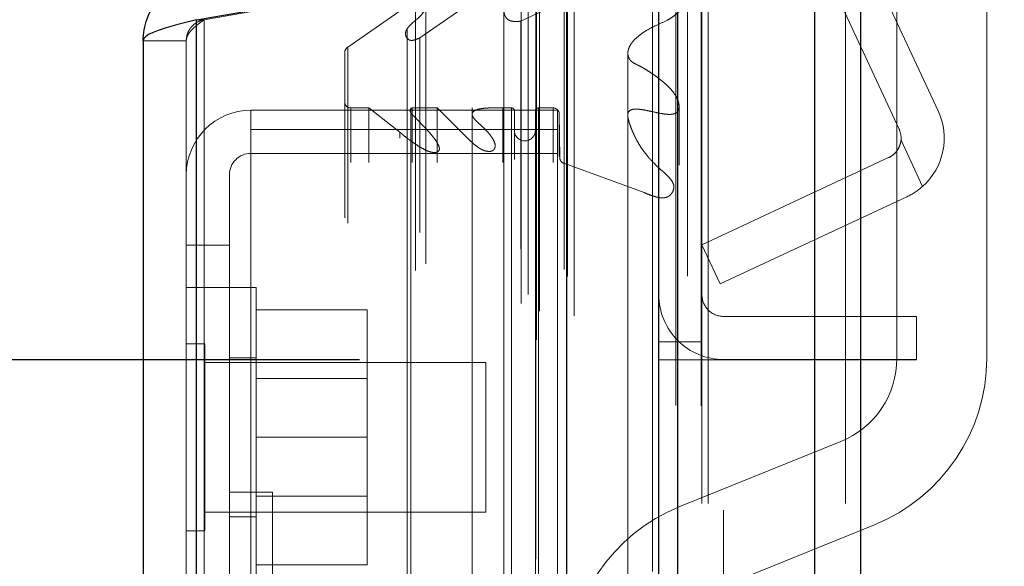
# Model space of a CAD drawing. Header units: inches. Extents: x 0.2 to 10.8, y 0.2 to 8.2.
# Tile 75 of 84: x 6.2569 to 6.4213, y 5.1857 to 5.2769. Entities that reach past the tile are written whole.
import ezdxf

# ---------------------------------------------------------------- set-up
doc = ezdxf.new("R2010")
doc.units = ezdxf.units.IN
doc.header["$MEASUREMENT"] = 0
doc.linetypes.add('HIDDEN', pattern=[0.07500000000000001, 0.05, -0.025])
doc.layers.add('DIMENSIONS', color=140, linetype='Continuous')
doc.styles.add('SLDTEXTSTYLE0', font='TXT', dxfattribs={"width": 0.7})
doc.dimstyles.new('SLDDIMSTYLE0', dxfattribs={"dimtxt": 0.0849609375, "dimasz": 0.13, "dimexe": 0, "dimexo": 0.0625, "dimgap": 0.021240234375, "dimtad": 0, "dimtih": 1, "dimtoh": 1, "dimlfac": 10, "dimrnd": 1e-09, "dimzin": 12, "dimdsep": 46, "dimtxsty": 'SLDTEXTSTYLE0', "dimsah": 1, "dimcen": 0.09, "dimadec": 0, "dimazin": 3, "dimtfac": 1, "dimtofl": 0, "dimtmove": 0, "dimatfit": 3, "dimfxl": 0, "dimfrac": 2, "dimtolj": 1, "dimtzin": 12, "dimarcsym": 0})
doc.dimstyles.new('SLDDIMSTYLE4', dxfattribs={"dimtxt": 0.0849609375, "dimasz": 0.13, "dimexe": 0, "dimexo": 0.0625, "dimgap": 0.021240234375, "dimtad": 0, "dimtih": 1, "dimtoh": 1, "dimdec": 4, "dimlfac": 10, "dimzin": 12, "dimdsep": 46, "dimtxsty": 'SLDTEXTSTYLE0', "dimsah": 1, "dimcen": 0.09, "dimadec": 0, "dimazin": 3, "dimtfac": 1, "dimtdec": 0, "dimtofl": 0, "dimtmove": 0, "dimatfit": 3, "dimfxl": 0, "dimfrac": 2, "dimtolj": 1, "dimtzin": 12, "dimarcsym": 0})

# ---------------------------------------------------------------- blocks, each defined once
blk = doc.blocks.new('_D_13')
at = {"layer": 'DIMENSIONS'}
blk.add_line((7.071257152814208, 5.691669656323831), (6.329765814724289, 5.691669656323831), dxfattribs=at)
for start, end in [(159.7730923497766, 180), (205.0000000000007, 225.2269076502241)]:
    blk.add_arc((7.15335915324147, 5.691669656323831), 0.6985933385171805, start, end, dxfattribs=at)
for points in [[(6.45476581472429, 5.691669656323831), (6.486623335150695, 5.819282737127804), (6.446792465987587, 5.822957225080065)], [(6.520218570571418, 5.39643135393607), (6.568476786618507, 5.274074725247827), (6.603022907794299, 5.294238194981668)]]:
    blk.add_solid(points, dxfattribs=at)
at = {"layer": 'DIMENSIONS', "insert": (6.367675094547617, 5.593998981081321), "char_height": 0.08333333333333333, "attachment_point": 1, "style": 'SLDTEXTSTYLE0'}
blk.add_mtext('25°', dxfattribs=at)
blk = doc.blocks.new('_D_18')
at = {"layer": 'DIMENSIONS'}
for p, q in [((6.313602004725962, 5.220170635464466), (5.378686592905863, 5.220170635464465)), ((5.503686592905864, 5.220170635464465), (5.503686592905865, 4.407399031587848)), ((5.342112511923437, 4.277267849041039), (5.313582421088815, 4.277267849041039)), ((5.313582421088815, 4.277267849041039), (5.313582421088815, 4.142236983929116)), ((5.665260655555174, 4.277267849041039), (5.693790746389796, 4.277267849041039)), ((5.693790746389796, 4.277267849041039), (5.693790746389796, 4.142236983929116)), ((5.313582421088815, 4.142236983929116), (5.342112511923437, 4.142236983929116)), ((5.693790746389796, 4.142236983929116), (5.665260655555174, 4.142236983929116)), ((5.503686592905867, 3.095070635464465), (5.503686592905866, 3.988186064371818)), ((6.313602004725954, 3.095070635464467), (5.378686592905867, 3.095070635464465))]:
    blk.add_line(p, q, dxfattribs=at)
for points in [[(5.503686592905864, 5.220170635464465), (5.483686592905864, 5.090170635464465), (5.523686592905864, 5.090170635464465)], [(5.503686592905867, 3.095070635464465), (5.523686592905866, 3.225070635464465), (5.483686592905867, 3.225070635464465)]]:
    blk.add_solid(points, dxfattribs=at)
at = {"layer": 'DIMENSIONS', "char_height": 0.08333333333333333, "attachment_point": 1, "style": 'SLDTEXTSTYLE0'}
for s, insert in [('21.25', (5.342112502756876, 4.403710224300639)), ('539.8', (5.342112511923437, 4.249659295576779)), ('OPENING', (5.241649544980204, 4.095608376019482))]:
    blk.add_mtext(s, dxfattribs=dict(at, insert=insert))

msp = doc.modelspace()

# ---------------------------------------------------------------- linework, layer by layer
at = {"color": 7, "linetype": 'Continuous', "lineweight": 25}
for p, q in [((6.397293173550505, 5.331165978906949), (6.397293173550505, 2.996170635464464)), ((6.389656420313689, 2.996170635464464), (6.389656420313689, 5.329749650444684)), ((6.366765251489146, 2.996170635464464), (6.366765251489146, 5.318981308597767)), ((6.363602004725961, 2.996170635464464), (6.363602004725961, 5.318670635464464)), ((6.286413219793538, 5.276924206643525), (6.348238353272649, 5.287825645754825)), ((6.348238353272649, 3.027495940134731), (6.348238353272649, 5.287825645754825)), ((6.286413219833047, 3.038397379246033), (6.286413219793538, 5.276924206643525)), ((6.277488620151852, 5.27339003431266), (6.277488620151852, 3.041931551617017))]:
    msp.add_line(p, q, dxfattribs=at)
at = {"color": 7, "linetype": 'HIDDEN', "lineweight": 18}
for p, q in [((6.397293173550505, 5.331165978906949), (6.397293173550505, 2.996170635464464)), ((6.397293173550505, 2.996170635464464), (6.397293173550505, 5.331165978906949)), ((6.397293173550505, 2.996170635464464), (6.397293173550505, 5.33116597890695)), ((6.389656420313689, 2.996170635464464), (6.38965642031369, 5.329749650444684)), ((6.394747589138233, 2.996170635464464), (6.394747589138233, 5.329749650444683)), ((6.394747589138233, 2.996170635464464), (6.394747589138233, 5.329749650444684)), ((6.366765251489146, 2.996170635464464), (6.366765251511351, 5.318981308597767)), ((6.371856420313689, 2.996170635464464), (6.371856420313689, 5.318981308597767)), ((6.371856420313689, 2.996170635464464), (6.371856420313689, 5.318981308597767)), ((6.370802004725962, 2.996170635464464), (6.370802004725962, 5.318670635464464)), ((6.410245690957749, 5.261734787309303), (6.385902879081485, 5.313938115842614)), ((6.403720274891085, 5.25869193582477), (6.379377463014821, 5.310895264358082)), ((6.366460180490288, 3.012531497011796), (6.366460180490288, 5.302790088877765)), ((6.343167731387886, 3.023495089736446), (6.343167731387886, 5.291826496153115)), ((6.343167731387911, 3.023495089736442), (6.343167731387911, 5.291826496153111)), ((6.287663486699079, 5.276924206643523), (6.349488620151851, 5.28782564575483)), ((6.349488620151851, 3.027495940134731), (6.349488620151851, 5.28782564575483)), ((6.343066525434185, 5.286913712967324), (6.343066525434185, 3.028407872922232)), ((6.343678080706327, 3.028300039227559), (6.343678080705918, 5.287021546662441)), ((6.32369413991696, 5.27390479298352), (6.340602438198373, 5.285744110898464)), ((6.340602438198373, 3.0295774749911), (6.340602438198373, 5.285744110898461)), ((6.362553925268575, 5.284845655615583), (6.362553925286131, 3.030481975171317)), ((6.362553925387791, 5.28484372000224), (6.362553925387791, 3.030492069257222)), ((6.341793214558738, 3.03108332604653), (6.341793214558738, 5.284283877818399)), ((6.348328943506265, 3.034077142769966), (6.348328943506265, 5.281244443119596)), ((6.311673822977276, 5.272341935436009), (6.322992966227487, 5.280267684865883)), ((6.322992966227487, 3.035053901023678), (6.322992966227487, 5.280267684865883)), ((6.340565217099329, 5.276687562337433), (6.347787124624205, 5.280088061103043)), ((6.347787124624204, 3.035233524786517), (6.347787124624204, 5.280088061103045)), ((6.347787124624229, 3.035233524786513), (6.347787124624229, 5.28008806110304)), ((6.348361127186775, 3.034328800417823), (6.348361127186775, 5.280992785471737)), ((6.32471085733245, 3.036162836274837), (6.32471085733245, 5.27915382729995)), ((6.337725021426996, 5.278658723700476), (6.337725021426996, 3.036672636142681)), ((6.403354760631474, 5.220440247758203), (6.403354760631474, 5.278355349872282)), ((6.418354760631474, 5.278355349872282), (6.418354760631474, 5.220440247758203)), ((6.286413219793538, 5.276924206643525), (6.287663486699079, 5.276924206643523)), ((6.286413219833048, 5.276924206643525), (6.286413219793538, 3.038397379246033)), ((6.28766348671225, 3.038397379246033), (6.287663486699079, 5.276924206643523)), ((6.28766348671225, 5.276924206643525), (6.287663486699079, 3.038397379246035)), ((6.340565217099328, 3.038634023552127), (6.340565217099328, 5.276687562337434)), ((6.321576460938, 5.275431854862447), (6.321576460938, 5.275427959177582)), ((6.321576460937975, 5.275427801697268), (6.321576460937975, 3.039888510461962)), ((6.284688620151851, 5.273390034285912), (6.277488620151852, 5.27339003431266)), ((6.284688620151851, 5.273390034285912), (6.284688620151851, 3.041931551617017)), ((6.323694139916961, 3.041416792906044), (6.323694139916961, 5.273904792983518)), ((6.311154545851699, 3.04385652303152), (6.311154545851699, 5.271465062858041)), ((6.311673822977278, 3.042979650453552), (6.311673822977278, 5.272341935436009)), ((6.358429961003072, 5.271282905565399), (6.358429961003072, 3.044009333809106)), ((6.295488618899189, 5.258610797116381), (6.295488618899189, 5.261827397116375)), ((6.34668861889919, 5.261827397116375), (6.295488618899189, 5.261827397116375)), ((6.312154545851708, 3.053117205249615), (6.312154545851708, 5.262204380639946)), ((6.315193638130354, 5.262204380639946), (6.312154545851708, 5.262204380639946)), ((6.312154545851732, 3.053117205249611), (6.312154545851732, 5.262204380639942)), ((6.320363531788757, 5.258165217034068), (6.315193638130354, 5.262204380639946)), ((6.315193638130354, 3.053117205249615), (6.315193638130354, 5.262204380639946)), ((6.322180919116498, 5.262204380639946), (6.322180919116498, 5.261407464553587)), ((6.322180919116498, 5.261407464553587), (6.322180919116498, 3.053914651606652)), ((6.322435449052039, 3.053117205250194), (6.322435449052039, 5.262204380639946)), ((6.326569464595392, 5.262204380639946), (6.322435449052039, 5.262204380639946)), ((6.326569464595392, 3.053117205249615), (6.326569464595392, 5.262204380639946)), ((6.331759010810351, 5.25705015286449), (6.326569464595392, 5.262204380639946)), ((6.332415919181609, 5.262204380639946), (6.332415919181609, 5.261121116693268)), ((6.337574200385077, 3.053117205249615), (6.337574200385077, 5.262204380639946)), ((6.33898198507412, 5.262204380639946), (6.337574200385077, 5.262204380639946)), ((6.33898198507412, 5.262204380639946), (6.33898198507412, 3.053117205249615)), ((6.338981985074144, 3.053117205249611), (6.338981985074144, 5.262204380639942)), ((6.339481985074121, 3.053617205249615), (6.339481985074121, 5.261704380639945)), ((6.342981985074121, 5.261704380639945), (6.342981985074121, 3.053617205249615)), ((6.343481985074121, 3.053117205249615), (6.343481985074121, 5.262204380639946)), ((6.345970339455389, 5.262204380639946), (6.343481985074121, 5.262204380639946)), ((6.343481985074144, 5.262204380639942), (6.343481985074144, 3.053117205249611)), ((6.345970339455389, 3.053117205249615), (6.345970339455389, 5.262204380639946)), ((6.345970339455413, 3.053117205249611), (6.345970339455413, 5.262204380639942)), ((6.34668861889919, 5.258610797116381), (6.34668861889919, 5.261827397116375)), ((6.332415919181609, 5.261121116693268), (6.332415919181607, 3.054196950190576)), ((6.34698198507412, 3.054117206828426), (6.34698198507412, 5.261204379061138)), ((6.347066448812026, 5.253908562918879), (6.34698198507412, 5.261204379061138)), ((6.346981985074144, 3.054117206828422), (6.346981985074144, 5.261204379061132)), ((6.295488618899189, 5.258610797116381), (6.295488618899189, 5.174610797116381)), ((6.34668861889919, 5.258610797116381), (6.295488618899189, 5.258610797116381)), ((6.320363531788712, 3.057156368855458), (6.320363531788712, 5.258165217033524)), ((6.34668861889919, 5.258610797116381), (6.34668861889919, 3.056710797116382)), ((6.331759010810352, 3.058271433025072), (6.331759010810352, 5.25705015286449)), ((6.331759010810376, 3.058271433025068), (6.331759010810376, 5.257050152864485)), ((6.336025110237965, 3.058566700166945), (6.336025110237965, 5.256753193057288)), ((6.404040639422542, 5.2568218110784), (6.40763933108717, 5.249104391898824)), ((6.40763933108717, 5.249104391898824), (6.404040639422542, 5.2568218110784)), ((6.326891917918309, 5.255728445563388), (6.326891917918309, 5.255729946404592)), ((6.326891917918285, 3.05960203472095), (6.326891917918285, 5.255728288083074)), ((6.34668861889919, 5.254627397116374), (6.295488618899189, 5.254627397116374)), ((6.347066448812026, 3.061413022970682), (6.347066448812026, 5.253908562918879)), ((6.347066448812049, 3.061413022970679), (6.347066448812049, 5.253908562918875)), ((6.370802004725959, 5.239369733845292), (6.401978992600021, 5.253907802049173)), ((6.34772310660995, 3.062340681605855), (6.34772310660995, 5.252980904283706)), ((6.361153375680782, 5.248072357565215), (6.34772310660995, 5.252980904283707)), ((6.347723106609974, 3.062340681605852), (6.347723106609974, 5.252980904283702)), ((6.291888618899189, 5.251027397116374), (6.291888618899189, 5.239327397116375)), ((6.366113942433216, 5.248969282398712), (6.366113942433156, 5.249007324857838)), ((6.366113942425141, 3.066314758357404), (6.366113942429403, 5.248965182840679)), ((6.361153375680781, 3.067249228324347), (6.361153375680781, 5.248072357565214)), ((6.405021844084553, 5.247382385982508), (6.373844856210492, 5.232844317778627)), ((6.291888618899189, 5.239327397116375), (6.28468861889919, 5.239327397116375)), ((6.291888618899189, 5.239327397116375), (6.291888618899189, 5.174610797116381)), ((6.373844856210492, 5.232844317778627), (6.370802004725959, 5.239369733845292)), ((6.291888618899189, 5.232227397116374), (6.28468861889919, 5.232227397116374)), ((6.296388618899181, 5.232227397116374), (6.291888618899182, 5.232227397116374)), ((6.296388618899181, 5.207227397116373), (6.296388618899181, 5.232227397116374)), ((6.296388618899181, 5.228527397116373), (6.314888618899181, 5.228527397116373)), ((6.314888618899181, 5.207227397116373), (6.314888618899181, 5.228527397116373)), ((6.406602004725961, 5.22741294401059), (6.374402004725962, 5.22741294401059)), ((6.406602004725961, 5.22741294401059), (6.406602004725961, 5.22021294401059)), ((6.287813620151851, 5.222852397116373), (6.284688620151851, 5.222852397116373)), ((6.287813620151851, 5.207227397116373), (6.287813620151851, 5.222852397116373)), ((6.370802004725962, 5.223170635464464), (6.363602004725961, 5.223170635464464)), ((6.296388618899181, 5.220477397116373), (6.291888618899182, 5.220477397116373)), ((6.334688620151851, 5.219727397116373), (6.287813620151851, 5.219727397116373)), ((6.334688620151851, 5.207227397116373), (6.334688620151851, 5.219727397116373)), ((6.363602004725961, 5.220170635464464), (6.370802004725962, 5.220170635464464)), ((6.370802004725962, 5.220170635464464), (6.374402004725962, 5.220170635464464)), ((6.406602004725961, 5.22021294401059), (6.374402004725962, 5.22021294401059)), ((6.374402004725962, 3.095070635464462), (6.374402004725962, 5.220170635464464)), ((6.374402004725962, 3.095070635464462), (6.374402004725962, 5.220170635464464)), ((6.406602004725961, 5.220170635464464), (6.374402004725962, 5.220170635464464)), ((6.374402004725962, 3.095070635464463), (6.374402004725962, 5.220170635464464)), ((6.374402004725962, 3.095070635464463), (6.374402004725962, 5.220170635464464)), ((6.406602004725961, 4.839520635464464), (6.406602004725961, 5.220170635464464)), ((6.314888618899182, 5.217022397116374), (6.296388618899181, 5.217022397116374)), ((6.287813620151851, 5.191602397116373), (6.287813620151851, 5.207227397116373)), ((6.296388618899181, 5.182227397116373), (6.296388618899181, 5.207227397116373)), ((6.296388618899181, 5.207227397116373), (6.314888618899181, 5.207227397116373)), ((6.314888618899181, 5.185927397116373), (6.314888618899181, 5.207227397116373)), ((6.334688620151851, 5.194727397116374), (6.334688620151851, 5.207227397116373)), ((6.367107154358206, 5.195667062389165), (6.393978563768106, 5.206534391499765)), ((6.299088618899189, 5.198057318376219), (6.291888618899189, 5.198057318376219)), ((6.296388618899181, 5.197432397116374), (6.314888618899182, 5.197432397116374)), ((6.299088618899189, 5.198057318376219), (6.299088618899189, 5.13035731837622)), ((6.287813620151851, 5.194727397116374), (6.334688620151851, 5.194727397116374)), ((6.291888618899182, 5.193977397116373), (6.296388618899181, 5.193977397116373)), ((6.39960236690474, 5.192628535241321), (6.372730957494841, 5.181761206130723)), ((6.284688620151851, 5.191602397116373), (6.287813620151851, 5.191602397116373)), ((6.296388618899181, 5.185927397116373), (6.314888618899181, 5.185927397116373))]:
    msp.add_line(p, q, dxfattribs=at)
at = {"color": 7, "linetype": 'HIDDEN', "lineweight": 18, "flags": 128}
for points in [[(6.37066884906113, 3.012459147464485), (6.370669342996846, 4.148595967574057), (6.370668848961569, 5.302857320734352)], [(6.368389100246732, 3.034127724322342), (6.368389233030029, 4.111322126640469), (6.368389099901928, 5.281180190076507)], [(6.368389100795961, 3.034114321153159), (6.368389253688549, 4.139523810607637), (6.368389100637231, 5.281209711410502)], [(6.358429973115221, 5.271311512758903), (6.358430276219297, 4.110051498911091), (6.358429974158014, 3.044010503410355)], [(6.366983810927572, 3.052660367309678), (6.366984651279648, 4.181458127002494), (6.366983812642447, 5.262660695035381)], [(6.366983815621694, 3.052680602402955), (6.366984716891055, 4.139523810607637), (6.366983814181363, 5.262662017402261)], [(6.358444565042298, 5.260618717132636), (6.358444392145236, 4.16672198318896), (6.358444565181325, 3.054705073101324)]]:
    msp.add_lwpolyline(points, dxfattribs=at)
at = {"color": 7, "linetype": 'HIDDEN', "lineweight": 18}
for centre, radius, start, end in [((6.312154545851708, 5.271465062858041), 0.001000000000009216, 118.7326247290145, 180), ((6.312154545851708, 5.263204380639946), 0.001000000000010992, 180, 270.0000000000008), ((6.295488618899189, 5.251027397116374), 0.01080000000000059, 90, 180), ((6.33898198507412, 5.261704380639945), 0.0005000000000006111, 0, 90), ((6.343481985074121, 5.261704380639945), 0.0005000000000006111, 90, 180), ((6.345970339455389, 5.26119266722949), 0.001011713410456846, 0.6632841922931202, 90), ((6.400457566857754, 5.257170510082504), 0.01079999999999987, 311.6806506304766, 25.00000000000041), ((6.341231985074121, 5.258454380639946), 0.001750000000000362, 180, 0), ((6.400457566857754, 5.257170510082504), 0.003599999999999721, 354.4415682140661, 25.00000000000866), ((6.295488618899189, 5.251027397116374), 0.003600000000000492, 90, 180), ((6.348066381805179, 5.253920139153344), 0.001000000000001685, 180.6632841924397, 249.9234572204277), ((6.374402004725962, 5.23101294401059), 0.01080000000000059, 180, 270.0000000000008), ((6.374402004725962, 5.23101294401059), 0.003600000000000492, 180, 270.0000000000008), ((6.388354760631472, 5.220440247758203), 0.01500000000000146, 292.0193813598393, 0), ((6.388354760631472, 5.220440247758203), 0.03000000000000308, 292.019381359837, 0), ((6.378354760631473, 5.167855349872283), 0.03000000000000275, 112.0193813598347, 180)]:
    msp.add_arc(centre, radius, start, end, dxfattribs=at)
for points, knots in [([(6.366460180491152, 5.302790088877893), (6.366825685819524, 5.302942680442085), (6.367495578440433, 5.30322234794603), (6.368437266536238, 5.303558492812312), (6.369213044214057, 5.303802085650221), (6.36978606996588, 5.303906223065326), (6.370188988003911, 5.303913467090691), (6.370455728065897, 5.303863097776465), (6.370640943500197, 5.303700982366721), (6.370726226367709, 5.303467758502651), (6.370741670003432, 5.303181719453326), (6.370679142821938, 5.302862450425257), (6.370568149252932, 5.30253051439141), (6.370335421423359, 5.301853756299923), (6.369896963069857, 5.300890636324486), (6.369230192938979, 5.299688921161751), (6.368526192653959, 5.298570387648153), (6.367742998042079, 5.297545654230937), (6.366795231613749, 5.296552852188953), (6.365925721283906, 5.295685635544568), (6.365209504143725, 5.29486735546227), (6.364668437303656, 5.294157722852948), (6.364035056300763, 5.293124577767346), (6.363343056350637, 5.291269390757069), (6.363110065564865, 5.289253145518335), (6.362806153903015, 5.287411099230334), (6.362627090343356, 5.286202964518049), (6.362523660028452, 5.284929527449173), (6.362590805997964, 5.283824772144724), (6.362902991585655, 5.282963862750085), (6.36337935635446, 5.282567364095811), (6.363910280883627, 5.282362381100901), (6.364492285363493, 5.282312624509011), (6.365236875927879, 5.282369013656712), (6.36598399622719, 5.282444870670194), (6.366575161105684, 5.282491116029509), (6.366958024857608, 5.282500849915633), (6.367239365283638, 5.282487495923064), (6.367521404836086, 5.282434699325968), (6.367798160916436, 5.28233899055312), (6.368083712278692, 5.282180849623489), (6.368319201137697, 5.28188003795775), (6.368393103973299, 5.281485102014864), (6.368394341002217, 5.281082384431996), (6.368333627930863, 5.280695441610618), (6.368187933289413, 5.280181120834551), (6.367877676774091, 5.27950366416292), (6.367362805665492, 5.278735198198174), (6.366688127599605, 5.278006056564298), (6.365904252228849, 5.277368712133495), (6.364731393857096, 5.276655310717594), (6.363228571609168, 5.27604762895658), (6.361702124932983, 5.27526659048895), (6.360443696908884, 5.274437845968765), (6.359399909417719, 5.273520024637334), (6.358792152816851, 5.272674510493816), (6.358523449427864, 5.272013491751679), (6.358424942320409, 5.271572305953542), (6.358419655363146, 5.271123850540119), (6.358527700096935, 5.270672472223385), (6.358694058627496, 5.270354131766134), (6.358899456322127, 5.270094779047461), (6.359135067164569, 5.269871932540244), (6.359531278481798, 5.269620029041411), (6.360055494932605, 5.269368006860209), (6.360610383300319, 5.269104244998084), (6.361240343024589, 5.268747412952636), (6.36194502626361, 5.268297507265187), (6.36275673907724, 5.2677575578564), (6.363671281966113, 5.267093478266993), (6.364625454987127, 5.266308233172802), (6.36555043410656, 5.265407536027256), (6.366268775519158, 5.264515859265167), (6.366796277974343, 5.263596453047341), (6.366987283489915, 5.262864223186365), (6.366997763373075, 5.262296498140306), (6.366935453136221, 5.261892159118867), (6.366663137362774, 5.261400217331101), (6.366051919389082, 5.261174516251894), (6.365403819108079, 5.261110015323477), (6.364660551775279, 5.261170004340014), (6.363718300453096, 5.261320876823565), (6.362634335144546, 5.261555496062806), (6.361541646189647, 5.261800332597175), (6.360567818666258, 5.261969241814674), (6.359817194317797, 5.26204320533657), (6.359285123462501, 5.261990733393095), (6.358920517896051, 5.261884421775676), (6.358637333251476, 5.261712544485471), (6.358448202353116, 5.261392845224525), (6.358389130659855, 5.260999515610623), (6.358440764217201, 5.260598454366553), (6.358527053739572, 5.260208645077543), (6.358656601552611, 5.259749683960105), (6.358842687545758, 5.259211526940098), (6.359072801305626, 5.258614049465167), (6.359279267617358, 5.258127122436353), (6.359426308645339, 5.257800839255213), (6.359504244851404, 5.257633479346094), (6.359544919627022, 5.257547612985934), (6.359565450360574, 5.257504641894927), (6.359575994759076, 5.257482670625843), (6.359580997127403, 5.257472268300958), (6.359583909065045, 5.257466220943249), (6.359584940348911, 5.257464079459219), (6.35958727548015, 5.257459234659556), (6.359586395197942, 5.257461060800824), (6.359585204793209, 5.25746353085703), (6.359586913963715, 5.257459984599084), (6.359587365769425, 5.257459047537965), (6.359587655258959, 5.257458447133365), (6.35958802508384, 5.257457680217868), (6.359588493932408, 5.257456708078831), (6.359589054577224, 5.257455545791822), (6.359589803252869, 5.257453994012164), (6.359590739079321, 5.257452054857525), (6.359591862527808, 5.257449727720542), (6.359593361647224, 5.257446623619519), (6.359595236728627, 5.257442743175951), (6.359597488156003, 5.257438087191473), (6.359600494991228, 5.257431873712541), (6.359604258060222, 5.257424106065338), (6.359608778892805, 5.257414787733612), (6.359614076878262, 5.257403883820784), (6.359620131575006, 5.257391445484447), (6.359626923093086, 5.25737752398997), (6.359633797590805, 5.257363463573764), (6.359656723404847, 5.257316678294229), (6.359714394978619, 5.257200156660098), (6.359844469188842, 5.256944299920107), (6.360107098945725, 5.256454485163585), (6.360521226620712, 5.255758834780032), (6.361071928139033, 5.254962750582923), (6.361818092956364, 5.254017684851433), (6.362999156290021, 5.252738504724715), (6.364295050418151, 5.25158748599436), (6.365323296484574, 5.250602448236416), (6.365836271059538, 5.249971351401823), (6.36615468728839, 5.249264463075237), (6.366077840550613, 5.248510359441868), (6.365789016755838, 5.247967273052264), (6.36544248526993, 5.247588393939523), (6.365091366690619, 5.247368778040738), (6.364673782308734, 5.247229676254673), (6.364218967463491, 5.247176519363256), (6.36372542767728, 5.247212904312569), (6.363182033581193, 5.247331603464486), (6.362563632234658, 5.247527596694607), (6.361873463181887, 5.247773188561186), (6.361402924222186, 5.247968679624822), (6.361153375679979, 5.248072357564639)], [0, 0, 0, 0, 0.01126777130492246, 0.02065140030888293, 0.02797978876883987, 0.03376005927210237, 0.03628641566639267, 0.03862352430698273, 0.04091172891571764, 0.04357633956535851, 0.04741083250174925, 0.05144594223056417, 0.05577400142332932, 0.06044538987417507, 0.07749990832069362, 0.09368254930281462, 0.1089547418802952, 0.1234211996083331, 0.1374589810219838, 0.1541857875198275, 0.1631814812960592, 0.1733416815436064, 0.1846204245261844, 0.2054555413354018, 0.2454682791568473, 0.2599675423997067, 0.2751970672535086, 0.291110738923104, 0.3078145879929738, 0.3169294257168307, 0.3232757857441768, 0.327302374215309, 0.3323881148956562, 0.3386202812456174, 0.3471351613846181, 0.3524201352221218, 0.3544046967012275, 0.3573351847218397, 0.3598770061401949, 0.3620585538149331, 0.3654233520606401, 0.3696475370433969, 0.3745584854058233, 0.379543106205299, 0.3846674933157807, 0.3899520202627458, 0.3993216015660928, 0.4110442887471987, 0.421894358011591, 0.4318958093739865, 0.4428826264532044, 0.4621394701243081, 0.4783951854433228, 0.492699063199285, 0.5077194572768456, 0.5224416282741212, 0.5279659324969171, 0.5334556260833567, 0.5389585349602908, 0.5445610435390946, 0.5503070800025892, 0.5523937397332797, 0.5556576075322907, 0.5602898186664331, 0.5664486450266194, 0.5726686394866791, 0.5782442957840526, 0.5878992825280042, 0.5977868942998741, 0.6078605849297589, 0.6227337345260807, 0.6366540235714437, 0.6496602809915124, 0.6610646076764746, 0.6740219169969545, 0.6771730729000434, 0.6823512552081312, 0.6894606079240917, 0.6953482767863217, 0.7000226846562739, 0.7066125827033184, 0.7151279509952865, 0.7256360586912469, 0.7366722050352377, 0.74550277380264, 0.7521767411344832, 0.7567669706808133, 0.7594119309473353, 0.7627429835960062, 0.7667833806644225, 0.77168496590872, 0.7770768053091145, 0.782020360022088, 0.7865163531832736, 0.7945956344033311, 0.8027267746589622, 0.8099369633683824, 0.8136537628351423, 0.8155825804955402, 0.8165591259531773, 0.817049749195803, 0.8172955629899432, 0.8174185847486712, 0.8174801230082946, 0.8175108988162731, 0.8175443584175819, 0.8175602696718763, 0.8175762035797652, 0.8176055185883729, 0.8176091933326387, 0.8176168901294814, 0.8176286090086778, 0.8176399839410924, 0.817655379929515, 0.8176747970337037, 0.8177015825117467, 0.8177323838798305, 0.817767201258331, 0.8178248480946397, 0.8178864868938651, 0.817952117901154, 0.8180716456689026, 0.8181950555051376, 0.818322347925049, 0.8185049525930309, 0.8186894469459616, 0.8188758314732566, 0.8190641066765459, 0.8205505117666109, 0.8235164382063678, 0.8292873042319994, 0.8402466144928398, 0.8518375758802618, 0.8625950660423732, 0.8809403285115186, 0.9088719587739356, 0.9180091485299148, 0.9271299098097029, 0.9359861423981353, 0.9448673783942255, 0.9543141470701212, 0.9584142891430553, 0.962390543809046, 0.966411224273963, 0.9704134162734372, 0.9744692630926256, 0.9794956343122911, 0.9854988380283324, 0.9923093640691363, 1, 1, 1, 1]), ([(6.340602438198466, 5.285744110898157), (6.340645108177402, 5.285754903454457), (6.340732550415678, 5.285777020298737), (6.340877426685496, 5.285782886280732), (6.341029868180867, 5.285767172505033), (6.341187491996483, 5.285727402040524), (6.341345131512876, 5.285664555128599), (6.341496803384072, 5.285579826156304), (6.341635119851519, 5.285475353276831), (6.341761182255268, 5.285343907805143), (6.341891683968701, 5.285142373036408), (6.342007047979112, 5.284692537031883), (6.341734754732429, 5.284081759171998), (6.341198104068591, 5.28335899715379), (6.340475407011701, 5.282621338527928), (6.339593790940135, 5.281867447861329), (6.338881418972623, 5.28122770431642), (6.338420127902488, 5.280659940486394), (6.338123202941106, 5.280197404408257), (6.337867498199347, 5.279635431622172), (6.337709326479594, 5.278969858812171), (6.337716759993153, 5.278267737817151), (6.337869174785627, 5.277610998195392), (6.338150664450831, 5.277152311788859), (6.338509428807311, 5.276868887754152), (6.338946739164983, 5.276707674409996), (6.339448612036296, 5.276632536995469), (6.340001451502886, 5.276621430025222), (6.340375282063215, 5.276665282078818), (6.340565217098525, 5.27668756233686)], [0, 0, 0, 0, 0.008015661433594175, 0.01642624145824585, 0.02548130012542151, 0.03532265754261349, 0.04596837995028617, 0.05731829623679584, 0.06918684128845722, 0.08154973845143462, 0.09716460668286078, 0.1262066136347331, 0.193864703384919, 0.2508569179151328, 0.3344528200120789, 0.4187956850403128, 0.5010146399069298, 0.5361129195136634, 0.5786151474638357, 0.6281782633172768, 0.6848127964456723, 0.7500089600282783, 0.8064906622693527, 0.8477527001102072, 0.8748195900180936, 0.9022650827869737, 0.9327237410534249, 0.9658184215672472, 1, 1, 1, 1]), ([(6.322992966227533, 5.280267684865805), (6.323041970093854, 5.280292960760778), (6.323140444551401, 5.280343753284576), (6.323313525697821, 5.280391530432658), (6.323498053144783, 5.280417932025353), (6.323691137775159, 5.280421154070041), (6.323886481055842, 5.280401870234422), (6.324078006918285, 5.280360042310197), (6.32425878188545, 5.280295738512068), (6.324421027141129, 5.28020902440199), (6.324586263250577, 5.280074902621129), (6.324728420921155, 5.279837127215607), (6.324764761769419, 5.279520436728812), (6.324732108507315, 5.279186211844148), (6.324574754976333, 5.278612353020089), (6.324042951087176, 5.277723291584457), (6.323087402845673, 5.276933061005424), (6.322299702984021, 5.276264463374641), (6.321794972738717, 5.275749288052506), (6.32140987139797, 5.275187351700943), (6.321242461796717, 5.274586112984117), (6.321401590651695, 5.27404460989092), (6.32171144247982, 5.273664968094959), (6.322026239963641, 5.273498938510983), (6.322340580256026, 5.273467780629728), (6.322660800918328, 5.273511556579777), (6.322982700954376, 5.273604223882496), (6.323329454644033, 5.273741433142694), (6.323556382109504, 5.273843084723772), (6.323694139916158, 5.273904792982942)], [0, 0, 0, 0, 0.01286879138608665, 0.02586014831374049, 0.03915414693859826, 0.05280973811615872, 0.06678895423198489, 0.0809919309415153, 0.09530063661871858, 0.109635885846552, 0.1240351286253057, 0.1483514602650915, 0.1869717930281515, 0.2169893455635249, 0.2495702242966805, 0.3631535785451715, 0.498613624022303, 0.5635885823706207, 0.6272607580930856, 0.6891535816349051, 0.7481889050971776, 0.8066944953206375, 0.8499554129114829, 0.8739836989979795, 0.8919318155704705, 0.9150774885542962, 0.9430074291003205, 0.9654022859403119, 1, 1, 1, 1]), ([(6.287663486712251, 5.276935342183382), (6.287546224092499, 5.276911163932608), (6.287311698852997, 5.27686280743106), (6.286971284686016, 5.276746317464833), (6.286643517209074, 5.276599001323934), (6.286332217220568, 5.276419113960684), (6.286040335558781, 5.276209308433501), (6.285770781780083, 5.275971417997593), (6.285465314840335, 5.275642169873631), (6.285154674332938, 5.275199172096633), (6.284889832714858, 5.27462758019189), (6.284720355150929, 5.27401834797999), (6.284699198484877, 5.273599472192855), (6.284688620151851, 5.273390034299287)], [0, 0, 0, 0, 0.07144899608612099, 0.1428979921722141, 0.214346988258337, 0.2857959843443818, 0.3572449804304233, 0.4286939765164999, 0.5001429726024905, 0.6251072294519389, 0.7500714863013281, 0.8750357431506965, 1, 1, 1, 1]), ([(6.284688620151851, 5.273390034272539), (6.284692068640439, 5.27347418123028), (6.284698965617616, 5.273642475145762), (6.284754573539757, 5.273894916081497), (6.284842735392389, 5.274147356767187), (6.284965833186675, 5.274399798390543), (6.285121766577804, 5.274652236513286), (6.285309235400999, 5.274904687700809), (6.285580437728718, 5.275220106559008), (6.285962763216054, 5.275598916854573), (6.286479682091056, 5.276040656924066), (6.287050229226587, 5.276482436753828), (6.287459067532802, 5.276776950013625), (6.28766348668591, 5.276924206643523)], [0, 0, 0, 0, 0.07144899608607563, 0.1428979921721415, 0.2143469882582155, 0.2857959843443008, 0.3572449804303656, 0.4286939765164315, 0.500142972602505, 0.6251072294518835, 0.7500714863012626, 0.8750357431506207, 1, 1, 1, 1]), ([(6.322435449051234, 5.262204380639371), (6.322411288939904, 5.262193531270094), (6.322346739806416, 5.262164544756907), (6.322243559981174, 5.262099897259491), (6.322125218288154, 5.261993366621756), (6.322035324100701, 5.261827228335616), (6.322064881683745, 5.261603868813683), (6.322184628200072, 5.261382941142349), (6.322451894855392, 5.261023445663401), (6.322918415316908, 5.26060082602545), (6.323484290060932, 5.260019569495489), (6.324064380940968, 5.259433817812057), (6.324631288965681, 5.25884249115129), (6.325197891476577, 5.258219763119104), (6.325759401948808, 5.257563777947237), (6.326300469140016, 5.256871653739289), (6.326685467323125, 5.25626502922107), (6.326902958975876, 5.255756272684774), (6.327005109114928, 5.255356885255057), (6.326881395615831, 5.255044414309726), (6.326669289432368, 5.254873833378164), (6.326464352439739, 5.254797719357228), (6.326210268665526, 5.254768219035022), (6.32592030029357, 5.254776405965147), (6.325608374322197, 5.25482425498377), (6.325212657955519, 5.254934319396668), (6.324719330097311, 5.255139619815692), (6.324107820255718, 5.255448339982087), (6.323422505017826, 5.255855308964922), (6.322753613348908, 5.256300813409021), (6.322139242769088, 5.256743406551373), (6.321610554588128, 5.257130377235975), (6.321137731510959, 5.257492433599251), (6.32072282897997, 5.257831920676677), (6.320479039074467, 5.258058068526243), (6.320363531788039, 5.258165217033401)], [0, 0, 0, 0, 0.004393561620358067, 0.01173838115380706, 0.02163481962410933, 0.03350566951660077, 0.04779306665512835, 0.06568677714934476, 0.08271741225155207, 0.1309393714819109, 0.1816873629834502, 0.2321676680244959, 0.2822821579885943, 0.3319640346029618, 0.3859283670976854, 0.4419291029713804, 0.4994657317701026, 0.527085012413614, 0.5544187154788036, 0.5825390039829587, 0.5921652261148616, 0.6028740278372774, 0.6156206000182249, 0.6301815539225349, 0.6459191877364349, 0.66303071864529, 0.6933290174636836, 0.7305967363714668, 0.7749517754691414, 0.8266059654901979, 0.8674982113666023, 0.9053336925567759, 0.9400534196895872, 0.9715974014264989, 1, 1, 1, 1]), ([(6.337574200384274, 5.262204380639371), (6.337211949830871, 5.262214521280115), (6.336535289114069, 5.262233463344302), (6.335590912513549, 5.262222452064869), (6.334788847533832, 5.262185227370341), (6.334090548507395, 5.26211529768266), (6.333480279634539, 5.262002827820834), (6.33295507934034, 5.261835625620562), (6.332620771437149, 5.261602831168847), (6.33242733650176, 5.261327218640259), (6.332395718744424, 5.261021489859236), (6.332565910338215, 5.26070213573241), (6.332878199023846, 5.260263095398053), (6.33343281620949, 5.259726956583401), (6.33415115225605, 5.259085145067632), (6.334756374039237, 5.258479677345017), (6.335255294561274, 5.257924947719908), (6.335656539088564, 5.257406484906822), (6.336022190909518, 5.256803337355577), (6.336265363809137, 5.256251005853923), (6.336274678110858, 5.255761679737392), (6.336191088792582, 5.255459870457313), (6.336040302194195, 5.255218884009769), (6.335820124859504, 5.255038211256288), (6.335453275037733, 5.254933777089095), (6.334934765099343, 5.254952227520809), (6.334315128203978, 5.255108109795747), (6.333752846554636, 5.255403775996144), (6.333250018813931, 5.255758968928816), (6.332754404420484, 5.256135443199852), (6.332252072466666, 5.256570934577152), (6.331927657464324, 5.256886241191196), (6.331759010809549, 5.25705015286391)], [0, 0, 0, 0, 0.05196159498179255, 0.09706091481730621, 0.1353186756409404, 0.1671159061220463, 0.1979920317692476, 0.2256176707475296, 0.2492849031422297, 0.2626017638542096, 0.2884785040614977, 0.3076344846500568, 0.3310504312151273, 0.3875518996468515, 0.4441017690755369, 0.4992353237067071, 0.5342989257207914, 0.5743692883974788, 0.6192489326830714, 0.6687661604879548, 0.691963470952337, 0.7161595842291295, 0.731843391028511, 0.7464290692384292, 0.7616257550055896, 0.7869110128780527, 0.8189731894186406, 0.8545526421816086, 0.8862573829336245, 0.9210874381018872, 0.9589774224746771, 1, 1, 1, 1]), ([(6.401978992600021, 5.253907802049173), (6.402263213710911, 5.254040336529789), (6.402524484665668, 5.254206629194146), (6.403002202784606, 5.254605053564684), (6.403216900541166, 5.254837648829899), (6.403575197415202, 5.255343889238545), (6.403723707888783, 5.255624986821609), (6.403940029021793, 5.256206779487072), (6.404010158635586, 5.256508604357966), (6.404040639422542, 5.2568218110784)], [0, 0, 0, 0, 0.25, 0.25, 0.5, 0.5, 0.75, 0.75, 1, 1, 1, 1])]:
    msp.add_open_spline(points, degree=3, knots=knots, dxfattribs=at)
at = {"color": 7, "linetype": 'Continuous', "lineweight": 25}
for points in [[(6.277488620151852, 5.273390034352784), (6.277488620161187, 5.274646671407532), (6.277710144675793, 5.275902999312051), (6.278569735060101, 5.278264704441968), (6.279207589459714, 5.279369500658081), (6.280823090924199, 5.281294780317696), (6.281800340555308, 5.282114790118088), (6.283976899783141, 5.283371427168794), (6.28517567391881, 5.283807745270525), (6.286413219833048, 5.284025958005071)], [(6.286413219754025, 5.276924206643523), (6.285175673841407, 5.276629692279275), (6.28397689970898, 5.276335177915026), (6.281800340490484, 5.275746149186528), (6.280823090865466, 5.27545163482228), (6.279207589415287, 5.274862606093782), (6.278569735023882, 5.274568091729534), (6.277710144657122, 5.273979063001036), (6.277488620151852, 5.273684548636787), (6.277488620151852, 5.273390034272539)]]:
    msp.add_open_spline(points, degree=3, knots=[0, 0, 0, 0, 0.25, 0.25, 0.5, 0.5, 0.75, 0.75, 1, 1, 1, 1], dxfattribs=at)
at = {"color": 7, "linetype": 'HIDDEN', "lineweight": 18}
msp.add_open_spline([(6.40763933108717, 5.249104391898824), (6.406849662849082, 5.248401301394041), (6.405976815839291, 5.247827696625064), (6.405021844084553, 5.247382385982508)], degree=3, dxfattribs=at)

# ---------------------------------------------------------------- dimensions: what is measured, and where the dimension line sits
at = {"layer": 'DIMENSIONS'}
dim = msp.add_angular_dim_2l(base=(6.465620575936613, 5.81434117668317), line1=((7.121257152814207, 5.691669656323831), (7.153359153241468, 5.691669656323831)), line2=((6.389177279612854, 5.335325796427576), (7.153359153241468, 5.691669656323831)), dimstyle='SLDDIMSTYLE4', dxfattribs=at)
dim.commit()
dim.dimension.update_dxf_attribs({"geometry": '_D_13', "text_midpoint": (6.468446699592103, 5.554092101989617), "dimtype": 162})
dim = msp.add_linear_dim(base=(5.503686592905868, 3.095070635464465), p1=(6.363602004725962, 5.220170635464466), p2=(6.363602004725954, 3.095070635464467), angle=90.0000000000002, text='<>\\POPENING', dimstyle='SLDDIMSTYLE0', dxfattribs=at)
dim.commit()
dim.dimension.update_dxf_attribs({"geometry": '_D_18', "text_midpoint": (5.503686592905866, 4.197792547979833), "dimtype": 160})

doc.saveas('drawing.dxf')
